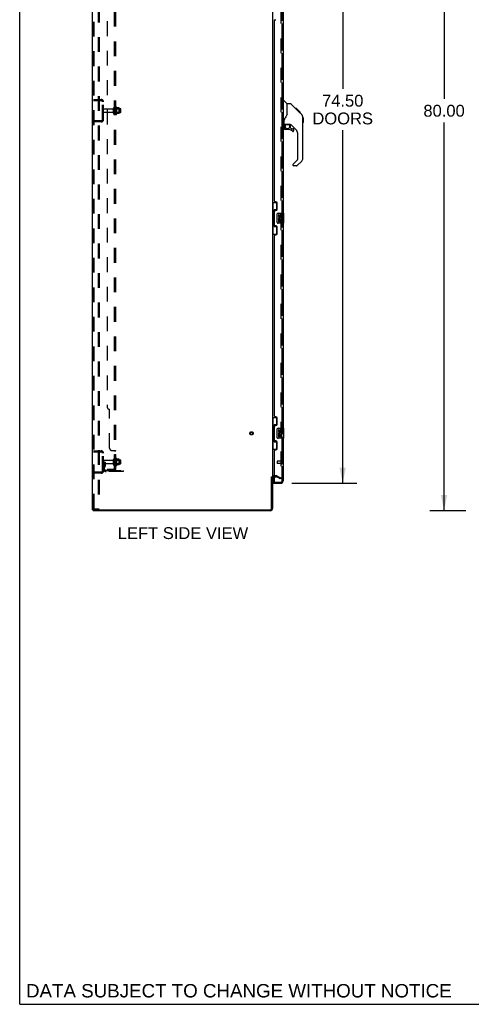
# Model space of a CAD drawing. Header units: inches. Extents: x 0 to 268, y 0 to 174.
# Tile 1 of 85: x 0 to 45, y 0 to 98. Entities that reach past the tile are written whole.
import ezdxf

# ---------------------------------------------------------------- set-up
doc = ezdxf.new("R2010")
doc.units = ezdxf.units.IN
doc.header["$LTSCALE"] = 14.749625
doc.header["$MEASUREMENT"] = 0
doc.linetypes.add('HIDDEN', pattern=[0.2, 0.1, -0.1])
doc.layers.get('0').update_dxf_attribs({"linetype": 'CONTINUOUS'})
for name, color, linetype in [('DEFAULT_2', 8, 'HIDDEN'), ('DIMENSIONS', 7, 'CONTINUOUS'), ('LEFTHAND_DOOR_ASSEMBLY', 7, 'CONTINUOUS'), ('RIGHTHAND_DOOR_ASSEMBLY', 7, 'CONTINUOUS'), ('SUBPANEL', 7, 'CONTINUOUS')]:
    doc.layers.add(name, color=color, linetype=linetype)
doc.styles.get("Standard").update_dxf_attribs({"font": 'arial.ttf'})
doc.dimstyles.new('DIMSTYLE_1', dxfattribs={"dimtxt": 1.183125, "dimasz": 1.5775, "dimexe": 0.09, "dimexo": 0.07, "dimgap": 0.0375, "dimtad": 0, "dimtih": 1, "dimtoh": 1, "dimzin": 4, "dimdsep": 46, "dimtxsty": 'Standard', "dimblk": '_FILLED', "dimblk1": '_FILLED', "dimblk2": '_FILLED', "dimcen": 0.09, "dimadec": 3, "dimazin": 1, "dimtfac": 1, "dimtdec": 3, "dimtofl": 0, "dimtmove": 0, "dimatfit": 3, "dimldrblk": '_FILLED', "dimfxl": 0, "dimtolj": 1, "dimtzin": 4, "dimarcsym": 0})

# ---------------------------------------------------------------- blocks, each defined once
blk = doc.blocks.new('_FILLED')
at = {"color": 0, "linetype": 'ByBlock'}
blk.add_solid([(0, 0), (-1, 0.2), (-1, -0.2)], dxfattribs=at)
blk = doc.blocks.new('*D7')
at = {"layer": 'DIMENSIONS', "color": 2, "linetype": 'Continuous'}
for p, q in [((27.196, 126.587), (33.714, 126.587)), ((32.294, 126.587), (32.294, 91.524)), ((32.294, 52.087), (32.294, 87.383)), ((27.196, 52.087), (33.714, 52.087))]:
    blk.add_line(p, q, dxfattribs=at)
at = {"layer": 'DIMENSIONS', "color": 2, "linetype": 'Continuous', "xscale": 1.5775, "yscale": 1.5775, "zscale": 1.5775}
for p, rotation in [((32.294, 126.587), 90), ((32.294, 52.087), 270)]:
    blk.add_blockref('_FILLED', p, dxfattribs=dict(at, rotation=rotation))
at = {"layer": 'DIMENSIONS', "color": 2, "linetype": 'Continuous', "insert": (32.294, 90.932), "char_height": 1.1831, "width": 6.05197, "attachment_point": 2, "line_spacing_factor": 0.9}
blk.add_mtext('74.50\\PDOORS', dxfattribs=at)
blk = doc.blocks.new('*D15')
at = {"layer": 'DIMENSIONS', "color": 2, "linetype": 'Continuous'}
for p, q in [((44.615, 129.337), (41.008, 129.337)), ((42.428, 129.337), (42.428, 90.52)), ((42.428, 49.337), (42.428, 88.154)), ((44.615, 49.337), (41.008, 49.337))]:
    blk.add_line(p, q, dxfattribs=at)
at = {"layer": 'DIMENSIONS', "color": 2, "linetype": 'Continuous', "xscale": 1.5775, "yscale": 1.5775, "zscale": 1.5775}
for p, rotation in [((42.428, 129.337), 90), ((42.428, 49.337), 270)]:
    blk.add_blockref('_FILLED', p, dxfattribs=dict(at, rotation=rotation))
at = {"layer": 'DIMENSIONS', "color": 2, "linetype": 'Continuous', "insert": (42.428, 89.928), "char_height": 1.1831, "width": 4.13434, "attachment_point": 2, "line_spacing_factor": 0.9}
blk.add_mtext('80.00', dxfattribs=at)

msp = doc.modelspace()

# ---------------------------------------------------------------- linework, layer by layer
at = {"color": 7, "linetype": 'Continuous'}
for p, q in [((0, 0), (0, 173.525)), ((25.177, 52.733), (25.281, 52.733)), ((7.333, 49.441), (7.333, 49.337)), ((7.337, 49.441), (7.371, 49.441)), ((0, 0), (268.175, 0))]:
    msp.add_line(p, q, dxfattribs=at)
at = {"color": 3, "linetype": 'Continuous'}
for p, q in [((7.281, 49.441), (7.281, 129.233)), ((25.281, 125.889), (25.281, 52.785)), ((25.177, 49.583), (25.177, 52.744)), ((25.281, 52.733), (25.281, 49.583)), ((25.485, 52.733), (25.423, 52.733)), ((7.281, 49.441), (7.337, 49.441)), ((25.034, 49.337), (7.333, 49.337)), ((7.371, 49.441), (25.034, 49.441))]:
    msp.add_line(p, q, dxfattribs=at)
for centre, radius, start, end in [((25.423, 52.59), 0.142, 90, 180), ((25.034, 49.583), 0.246, 270, 360), ((25.034, 49.583), 0.142, 270, 360)]:
    msp.add_arc(centre, radius, start, end, dxfattribs=at)
at = {"layer": 'DEFAULT_2', "color": 8, "linetype": 'HIDDEN'}
for p, q in [((7.385, 49.554), (7.385, 129.119)), ((7.458, 49.554), (7.458, 129.119)), ((7.856, 129.149), (7.856, 49.524)), ((7.96, 129.149), (7.96, 49.524)), ((26.093, 126.071), (26.093, 52.602)), ((7.385, 90.462), (8.138, 90.462)), ((7.385, 90.358), (8.138, 90.358)), ((8.057, 90.462), (8.057, 90.358)), ((8.281, 88.458), (8.281, 90.215)), ((8.385, 88.458), (8.385, 90.215)), ((9.375, 89.079), (9.375, 89.594)), ((9.485, 89.079), (9.485, 89.594)), ((9.61, 89.671), (9.61, 89.003)), ((9.68, 89.692), (9.68, 88.981)), ((9.935, 89.614), (9.707, 89.614)), ((9.946, 89.592), (9.946, 89.081)), ((9.312, 89.502), (8.415, 89.502)), ((9.312, 89.172), (8.415, 89.172)), ((10.08, 89.524), (9.485, 89.524)), ((10.08, 89.149), (9.485, 89.149)), ((9.63, 89.52), (9.61, 89.54)), ((9.63, 89.153), (9.61, 89.133)), ((9.63, 89.52), (9.63, 89.153)), ((9.63, 89.52), (9.926, 89.52)), ((9.63, 89.153), (9.926, 89.153)), ((9.935, 89.059), (9.707, 89.059)), ((9.926, 89.52), (9.946, 89.54)), ((9.926, 89.52), (9.926, 89.153)), ((9.926, 89.153), (9.946, 89.133)), ((10.11, 89.179), (10.11, 89.494)), ((8.138, 88.316), (7.385, 88.316)), ((8.138, 88.212), (7.385, 88.212)), ((8.057, 88.316), (8.057, 88.212)), ((7.385, 55.337), (8.138, 55.337)), ((7.385, 55.233), (8.138, 55.233)), ((8.057, 55.337), (8.057, 55.233)), ((8.281, 53.333), (8.281, 55.09)), ((8.385, 53.333), (8.385, 55.09)), ((8.489, 54.212), (8.385, 54.212)), ((9.312, 54.377), (8.415, 54.377)), ((8.475, 53.871), (8.475, 54.212)), ((8.489, 54.212), (8.579, 54.212)), ((8.489, 53.51), (8.489, 54.212)), ((8.579, 53.871), (8.579, 54.212)), ((9.375, 53.954), (9.375, 54.469)), ((9.485, 53.954), (9.485, 54.469)), ((10.08, 54.399), (9.485, 54.399)), ((9.61, 54.546), (9.61, 53.878)), ((9.63, 54.395), (9.61, 54.415)), ((9.63, 54.395), (9.926, 54.395)), ((9.63, 54.395), (9.63, 54.028)), ((9.68, 54.567), (9.68, 53.856)), ((9.935, 54.489), (9.707, 54.489)), ((9.926, 54.395), (9.946, 54.415)), ((9.926, 54.395), (9.926, 54.028)), ((9.946, 54.467), (9.946, 53.956)), ((10.11, 54.054), (10.11, 54.369)), ((8.138, 53.191), (7.385, 53.191)), ((8.057, 53.191), (8.057, 53.087)), ((9.312, 54.047), (8.415, 54.047)), ((8.473, 53.865), (8.424, 53.797)), ((8.475, 54.037), (8.579, 54.037)), ((8.557, 53.805), (8.508, 53.737)), ((8.631, 53.368), (10.385, 53.368)), ((10.385, 53.264), (8.631, 53.264)), ((10.08, 54.024), (9.485, 54.024)), ((9.63, 54.028), (9.61, 54.008)), ((9.63, 54.028), (9.926, 54.028)), ((9.935, 53.934), (9.707, 53.934)), ((9.882, 53.264), (9.882, 53.368)), ((9.926, 54.028), (9.946, 54.008)), ((10.138, 53.264), (10.138, 53.368)), ((10.385, 53.264), (10.385, 53.368)), ((8.138, 53.087), (7.385, 53.087)), ((25.685, 52.837), (25.423, 52.837)), ((25.485, 52.733), (25.685, 52.733)), ((26.041, 52.532), (25.701, 52.728)), ((25.753, 52.818), (26.093, 52.622)), ((26.093, 52.622), (26.041, 52.532)), ((7.479, 49.524), (7.406, 49.524)), ((7.479, 49.524), (7.96, 49.524))]:
    msp.add_line(p, q, dxfattribs=at)
for points in [[(26.068, 52.584), (26.07, 52.583), (26.072, 52.583)], [(26.076, 52.582), (26.076, 52.582), (26.074, 52.582), (26.072, 52.583)], [(26.093, 52.602), (26.093, 52.6), (26.093, 52.598), (26.092, 52.596), (26.091, 52.593), (26.09, 52.591), (26.089, 52.59), (26.088, 52.588), (26.087, 52.586), (26.085, 52.585), (26.083, 52.584), (26.081, 52.583), (26.079, 52.583), (26.078, 52.582), (26.076, 52.582)], [(7.385, 49.554), (7.385, 49.546), (7.387, 49.539), (7.391, 49.533), (7.395, 49.528), (7.4, 49.525), (7.406, 49.524)], [(7.458, 49.554), (7.459, 49.546), (7.461, 49.539), (7.464, 49.533), (7.469, 49.528), (7.474, 49.525), (7.479, 49.524)]]:
    msp.add_lwpolyline(points, dxfattribs=at)
for radius in [0.164, 0.124]:
    msp.add_circle((23.177, 57.087), radius, dxfattribs=at)
for centre, radius, start, end in [((8.138, 90.215), 0.246, 0, 90), ((8.138, 90.215), 0.142, 0, 90), ((9.43, 89.594), 0.055, 360, 180), ((9.648, 89.671), 0.0384, 34.44966, 180), ((9.079, 89.337), 0.698, 23.96793, 30.66313), ((9.726, 89.624), 0.01, 203.96793, 270), ((9.935, 89.604), 0.01, 5.19383, 90), ((9.804, 89.592), 0.141, 0, 5.20805), ((8.415, 89.472), 0.03, 90, 180), ((8.415, 89.202), 0.03, 180, 270), ((9.312, 89.564), 0.0625, 270, 360), ((9.312, 89.109), 0.0625, 0, 90), ((9.43, 89.079), 0.055, 180, 0), ((9.648, 89.003), 0.0384, 180, 325.55034), ((9.079, 89.337), 0.698, 329.33687, 336.03207), ((9.726, 89.049), 0.01, 90, 156.03207), ((9.935, 89.069), 0.01, 270, 354.80617), ((9.804, 89.081), 0.141, 354.79195, 360), ((10.08, 89.494), 0.03, 359.99999, 90), ((10.08, 89.179), 0.03, 270, 0.00001), ((8.138, 88.458), 0.246, 270, 360), ((8.138, 88.458), 0.142, 270, 360), ((8.138, 55.09), 0.246, 0, 90), ((8.138, 55.09), 0.142, 0, 90), ((8.415, 54.347), 0.03, 90, 180), ((9.312, 54.439), 0.0625, 270, 360), ((9.43, 54.469), 0.055, 360, 180), ((9.648, 54.546), 0.0384, 34.44966, 180), ((9.079, 54.212), 0.698, 23.96793, 30.66313), ((9.726, 54.499), 0.01, 203.96793, 270), ((9.935, 54.479), 0.01, 5.19383, 90), ((9.804, 54.467), 0.141, 0, 5.20805), ((10.08, 54.369), 0.03, 359.99999, 90), ((8.138, 53.333), 0.246, 270, 360), ((8.138, 53.333), 0.142, 270, 360), ((8.415, 54.077), 0.03, 180, 270), ((8.593, 53.676), 0.208, 144.24611, 180), ((8.631, 53.51), 0.246, 180, 270), ((8.465, 53.871), 0.01, 324.24611, 360), ((8.593, 53.676), 0.104, 144.24611, 180), ((8.631, 53.51), 0.142, 180, 270), ((8.465, 53.871), 0.114, 324.24611, 360), ((9.312, 53.984), 0.0625, 0, 90), ((9.43, 53.954), 0.055, 180, 0), ((9.648, 53.878), 0.0384, 180, 325.55034), ((9.079, 54.212), 0.698, 329.33687, 336.03207), ((9.726, 53.924), 0.01, 90, 156.03207), ((9.935, 53.944), 0.01, 270, 354.80617), ((9.804, 53.956), 0.141, 354.79195, 360), ((10.08, 54.054), 0.03, 270, 0.00001), ((25.423, 52.59), 0.246, 90, 180), ((25.685, 52.7), 0.137, 60, 90), ((25.685, 52.7), 0.033, 60, 90)]:
    msp.add_arc(centre, radius, start, end, dxfattribs=at)
at = {"layer": 'LEFTHAND_DOOR_ASSEMBLY', "color": 8, "linetype": 'HIDDEN'}
for p, q in [((26.235, 52.333), (26.235, 126.34)), ((25.735, 54.305), (25.735, 54.077)), ((26.192, 54.315), (25.745, 54.315)), ((26.192, 54.333), (26.192, 54.049)), ((26.192, 54.067), (25.745, 54.067)), ((25.505, 52.191), (26.092, 52.191))]:
    msp.add_line(p, q, dxfattribs=at)
at = {"layer": 'LEFTHAND_DOOR_ASSEMBLY', "color": 3, "linetype": 'Continuous'}
for p, q in [((26.339, 99.587), (26.339, 79.087)), ((25.545, 98.439), (25.605, 98.439)), ((25.485, 80.294), (25.485, 98.379)), ((25.605, 80.234), (25.545, 80.234)), ((25.735, 79.484), (25.735, 80.104)), ((25.485, 77.879), (25.485, 79.294)), ((25.545, 79.354), (25.605, 79.354)), ((25.605, 77.819), (25.545, 77.819)), ((26.339, 78.087), (26.339, 57.587)), ((25.485, 58.794), (25.485, 76.879)), ((25.545, 76.939), (25.605, 76.939)), ((25.735, 77.069), (25.735, 77.689)), ((25.605, 58.734), (25.545, 58.734)), ((25.735, 57.984), (25.735, 58.604)), ((25.485, 56.379), (25.485, 57.794)), ((25.545, 57.854), (25.605, 57.854)), ((25.605, 56.319), (25.545, 56.319)), ((25.735, 55.569), (25.735, 56.189)), ((26.339, 56.587), (26.339, 52.333)), ((25.485, 52.211), (25.485, 55.379)), ((25.545, 55.439), (25.605, 55.439)), ((25.36, 52.087), (26.092, 52.087))]:
    msp.add_line(p, q, dxfattribs=at)
at = {"layer": 'LEFTHAND_DOOR_ASSEMBLY', "color": 7, "linetype": 'Continuous'}
for p, q in [((26.339, 90.341), (26.401, 90.341)), ((26.727, 90.031), (26.429, 90.329)), ((27.093, 90.026), (26.732, 90.026)), ((26.732, 88.921), (26.732, 90.026)), ((27.914, 89.238), (27.149, 90.003)), ((26.732, 88.984), (26.711, 88.926)), ((27.67, 89.548), (27.604, 89.548)), ((27.678, 89.541), (27.611, 89.541)), ((27.687, 89.531), (27.621, 89.531)), ((27.694, 89.524), (27.627, 89.524)), ((27.702, 89.516), (27.635, 89.516)), ((27.722, 89.497), (27.655, 89.497)), ((27.67, 89.548), (27.997, 89.221)), ((27.744, 89.474), (27.677, 89.474)), ((27.768, 89.451), (27.701, 89.451)), ((27.791, 89.427), (27.724, 89.427)), ((27.815, 89.403), (27.748, 89.403)), ((27.839, 89.38), (27.772, 89.38)), ((27.831, 89.321), (27.788, 89.364)), ((27.861, 89.358), (27.794, 89.358)), ((27.881, 89.337), (27.814, 89.337)), ((27.898, 89.32), (27.832, 89.32)), ((27.911, 89.307), (27.845, 89.307)), ((27.916, 89.303), (27.849, 89.303)), ((27.918, 89.301), (27.851, 89.301)), ((27.918, 89.3), (27.851, 89.3)), ((27.919, 89.3), (27.852, 89.3)), ((27.921, 89.297), (27.854, 89.297)), ((27.926, 89.293), (27.859, 89.293)), ((27.932, 89.287), (27.865, 89.287)), ((27.945, 89.273), (27.878, 89.273)), ((27.914, 89.237), (27.887, 89.264)), ((27.96, 89.258), (27.894, 89.258)), ((27.968, 89.25), (27.901, 89.25)), ((27.975, 89.244), (27.908, 89.244)), ((27.914, 89.237), (28.192, 88.959)), ((27.987, 89.232), (27.92, 89.232)), ((27.992, 89.226), (27.925, 89.226)), ((27.996, 89.223), (27.929, 89.223)), ((27.997, 89.222), (27.93, 89.222)), ((27.997, 89.221), (27.93, 89.221)), ((27.998, 89.221), (27.931, 89.221)), ((28.086, 89.132), (27.998, 89.221)), ((28.015, 89.137), (28.082, 89.137)), ((28.083, 89.135), (28.017, 89.135)), ((28.086, 89.132), (28.019, 89.132)), ((28.307, 88.681), (28.306, 88.712)), ((28.307, 84.578), (28.307, 88.681)), ((28.327, 88.63), (28.307, 88.65)), ((28.327, 88.63), (28.327, 88.154)), ((26.417, 87.959), (26.339, 87.959)), ((26.457, 87.998), (26.457, 88.405)), ((26.457, 87.781), (26.457, 87.543)), ((26.476, 88), (26.772, 88)), ((26.514, 87.92), (26.594, 88)), ((26.52, 87.914), (26.517, 87.918)), ((26.524, 87.911), (26.52, 87.914)), ((26.529, 87.906), (26.524, 87.911)), ((27.044, 87.959), (26.957, 87.959)), ((27.087, 87.627), (27.087, 87.954)), ((27.09, 87.619), (27.162, 87.547)), ((27.622, 87.462), (27.121, 87.964)), ((28.327, 88.154), (28.307, 88.134)), ((26.772, 87.465), (26.535, 87.465)), ((27.17, 87.543), (27.323, 87.543)), ((27.402, 87.345), (27.402, 87.465)), ((27.795, 84.493), (27.795, 87.045)), ((27.323, 83.968), (27.323, 83.904)), ((27.337, 84.002), (27.772, 84.437)), ((27.684, 83.825), (27.402, 83.825)), ((28.192, 84.3), (27.74, 83.848)), ((25.281, 80.162), (25.721, 80.162)), ((25.32, 80.162), (25.32, 79.137)), ((25.685, 80.162), (25.685, 79.382)), ((25.298, 79.137), (25.421, 79.137)), ((25.298, 79.137), (25.298, 78.037)), ((25.421, 79.167), (25.421, 79.187)), ((25.421, 78.037), (25.421, 79.137)), ((25.685, 79.427), (25.458, 79.427)), ((25.458, 79.427), (25.458, 77.747)), ((25.744, 78.187), (25.744, 78.987)), ((25.844, 79.087), (26.384, 79.087)), ((25.944, 78.932), (25.881, 78.932)), ((25.881, 78.932), (25.881, 78.796)), ((25.944, 78.796), (25.944, 78.932)), ((26.009, 78.859), (26.009, 78.79)), ((26.07, 78.796), (26.07, 78.838)), ((26.133, 78.838), (26.133, 78.702)), ((26.196, 78.702), (26.196, 78.838)), ((26.399, 78.102), (26.399, 79.072)), ((25.298, 78.037), (25.421, 78.037)), ((25.32, 78.037), (25.32, 77.012)), ((25.421, 77.986), (25.421, 78.006)), ((25.685, 77.792), (25.685, 77.012)), ((26.384, 78.087), (25.844, 78.087)), ((25.899, 78.471), (25.881, 78.471)), ((25.881, 78.471), (25.881, 78.241)), ((25.881, 78.241), (25.944, 78.241)), ((25.934, 78.471), (25.961, 78.49)), ((25.934, 78.471), (26.196, 78.471)), ((25.944, 78.408), (26.009, 78.408)), ((25.944, 78.241), (25.944, 78.408)), ((26.009, 78.408), (26.009, 78.272)), ((26.009, 78.272), (26.07, 78.272)), ((26.07, 78.408), (26.133, 78.408)), ((26.07, 78.272), (26.07, 78.408)), ((26.125, 78.507), (26.183, 78.482)), ((26.133, 78.702), (26.196, 78.702)), ((26.133, 78.408), (26.133, 78.241)), ((26.133, 78.241), (26.196, 78.241)), ((26.196, 78.241), (26.196, 78.471)), ((25.281, 77.012), (25.721, 77.012)), ((25.458, 77.747), (25.685, 77.747)), ((25.281, 58.662), (25.721, 58.662)), ((25.32, 58.662), (25.32, 57.637)), ((25.685, 58.662), (25.685, 57.882)), ((25.298, 57.637), (25.421, 57.637)), ((25.298, 57.637), (25.298, 56.537)), ((25.421, 57.667), (25.421, 57.687)), ((25.421, 56.537), (25.421, 57.637)), ((25.685, 57.927), (25.458, 57.927)), ((25.458, 57.927), (25.458, 56.247)), ((25.744, 56.687), (25.744, 57.487)), ((25.844, 57.587), (26.384, 57.587)), ((25.944, 57.432), (25.881, 57.432)), ((25.881, 57.432), (25.881, 57.296)), ((25.944, 57.296), (25.944, 57.432)), ((26.009, 57.359), (26.009, 57.29)), ((26.07, 57.296), (26.07, 57.338)), ((26.133, 57.338), (26.133, 57.202)), ((26.133, 57.202), (26.196, 57.202)), ((26.196, 57.202), (26.196, 57.338)), ((26.399, 56.602), (26.399, 57.572)), ((25.298, 56.537), (25.421, 56.537)), ((25.32, 56.537), (25.32, 55.512)), ((25.421, 56.486), (25.421, 56.506)), ((25.458, 56.247), (25.685, 56.247)), ((25.685, 56.292), (25.685, 55.512)), ((26.384, 56.587), (25.844, 56.587)), ((25.899, 56.971), (25.881, 56.971)), ((25.881, 56.971), (25.881, 56.741)), ((25.881, 56.741), (25.944, 56.741)), ((25.934, 56.971), (25.961, 56.99)), ((25.934, 56.971), (26.196, 56.971)), ((25.944, 56.908), (26.009, 56.908)), ((25.944, 56.741), (25.944, 56.908)), ((26.009, 56.908), (26.009, 56.772)), ((26.009, 56.772), (26.07, 56.772)), ((26.07, 56.908), (26.133, 56.908)), ((26.07, 56.772), (26.07, 56.908)), ((26.125, 57.007), (26.183, 56.982)), ((26.133, 56.908), (26.133, 56.741)), ((26.133, 56.741), (26.196, 56.741)), ((26.196, 56.741), (26.196, 56.971)), ((25.281, 55.512), (25.721, 55.512)), ((25.36, 52.718), (25.36, 52.211)), ((25.36, 52.191), (25.505, 52.191)), ((25.36, 52.191), (25.36, 52.087))]:
    msp.add_line(p, q, dxfattribs=at)
for points in [[(27.149, 90.003), (27.141, 90.009), (27.133, 90.015), (27.124, 90.02), (27.114, 90.023), (27.104, 90.025), (27.093, 90.026)], [(26.711, 88.926), (26.681, 88.857), (26.645, 88.787), (26.602, 88.715), (26.555, 88.641), (26.51, 88.576)], [(27.887, 89.264), (27.874, 89.277), (27.831, 89.321)], [(28.307, 88.681), (28.306, 88.711), (28.301, 88.752), (28.291, 88.793), (28.277, 88.832), (28.259, 88.869), (28.238, 88.904), (28.213, 88.937), (28.192, 88.959)], [(26.51, 88.576), (26.499, 88.559), (26.484, 88.53), (26.471, 88.498), (26.463, 88.464), (26.458, 88.429), (26.457, 88.405)], [(26.529, 87.906), (26.519, 87.896), (26.511, 87.885), (26.503, 87.874), (26.496, 87.862), (26.49, 87.849), (26.485, 87.836), (26.482, 87.822), (26.479, 87.809), (26.477, 87.795), (26.477, 87.781)], [(26.517, 87.918), (26.516, 87.919), (26.515, 87.92), (26.515, 87.92), (26.514, 87.92)], [(26.772, 88), (26.779, 88), (26.799, 87.999), (26.819, 87.996), (26.84, 87.993), (26.859, 87.988), (26.877, 87.983), (26.893, 87.978), (26.907, 87.973), (26.919, 87.968), (26.93, 87.964), (26.939, 87.962), (26.947, 87.96), (26.955, 87.959), (26.956, 87.959)], [(25.458, 79.403), (25.458, 79.4), (25.458, 79.396), (25.459, 79.392), (25.46, 79.388), (25.462, 79.383), (25.464, 79.378), (25.467, 79.372), (25.47, 79.366), (25.473, 79.36), (25.477, 79.353), (25.481, 79.345), (25.486, 79.338), (25.491, 79.329), (25.494, 79.326)], [(25.744, 78.987), (25.744, 78.993), (25.744, 78.999), (25.745, 79.005), (25.747, 79.011), (25.748, 79.017), (25.75, 79.023)], [(25.494, 77.848), (25.491, 77.844), (25.486, 77.836), (25.481, 77.828), (25.477, 77.82), (25.473, 77.814), (25.47, 77.807), (25.467, 77.801), (25.464, 77.796), (25.462, 77.791), (25.46, 77.786), (25.459, 77.781), (25.458, 77.777), (25.458, 77.774), (25.458, 77.77)], [(25.75, 78.15), (25.748, 78.156), (25.747, 78.162), (25.745, 78.168), (25.744, 78.174), (25.744, 78.18), (25.744, 78.187)], [(25.458, 57.903), (25.458, 57.9), (25.458, 57.896), (25.459, 57.892), (25.46, 57.888), (25.462, 57.883), (25.464, 57.878), (25.467, 57.872), (25.47, 57.866), (25.473, 57.86), (25.477, 57.853), (25.481, 57.845), (25.486, 57.838), (25.491, 57.829), (25.494, 57.826)], [(25.744, 57.487), (25.744, 57.493), (25.744, 57.499), (25.745, 57.505), (25.747, 57.511), (25.748, 57.517), (25.75, 57.523)], [(25.494, 56.348), (25.491, 56.344), (25.486, 56.336), (25.481, 56.328), (25.477, 56.32), (25.473, 56.314), (25.47, 56.307), (25.467, 56.301), (25.464, 56.296), (25.462, 56.291), (25.46, 56.286), (25.459, 56.281), (25.458, 56.277), (25.458, 56.274), (25.458, 56.27)], [(25.75, 56.65), (25.748, 56.656), (25.747, 56.662), (25.745, 56.668), (25.744, 56.674), (25.744, 56.68), (25.744, 56.687)]]:
    msp.add_lwpolyline(points, dxfattribs=at)
msp.add_circle((26.772, 87.76), 0.217, dxfattribs=at)
at = {"layer": 'LEFTHAND_DOOR_ASSEMBLY', "color": 3, "linetype": 'Continuous'}
for centre, radius, start, end in [((25.545, 98.379), 0.06, 90, 180), ((25.545, 80.294), 0.06, 180, 270), ((25.605, 80.104), 0.13, 0, 90), ((25.545, 79.294), 0.06, 90, 180), ((25.605, 79.484), 0.13, 270, 360), ((25.545, 77.879), 0.06, 180, 270), ((25.605, 77.689), 0.13, 0, 90), ((25.545, 76.879), 0.06, 90, 180), ((25.605, 77.069), 0.13, 270, 360), ((25.545, 58.794), 0.06, 180, 270), ((25.605, 58.604), 0.13, 0, 90), ((25.545, 57.794), 0.06, 90, 180), ((25.605, 57.984), 0.13, 270, 360), ((25.545, 56.379), 0.06, 180, 270), ((25.605, 56.189), 0.13, 0, 90), ((25.545, 55.379), 0.06, 90, 180), ((25.605, 55.569), 0.13, 270, 360), ((25.505, 52.211), 0.02, 180, 270), ((26.092, 52.333), 0.246, 270, 360)]:
    msp.add_arc(centre, radius, start, end, dxfattribs=at)
at = {"layer": 'LEFTHAND_DOOR_ASSEMBLY', "color": 7, "linetype": 'Continuous'}
for centre, radius, start, end in [((26.401, 90.301), 0.0394, 45, 90), ((26.713, 90.017), 0.0197, 0, 45), ((27.874, 88.665), 0.433, 42.23856, 42.72732), ((26.417, 87.998), 0.0394, 270, 360), ((26.476, 88.02), 0.0197, 180, 270), ((26.654, 87.781), 0.197, 135, 180), ((27.044, 87.762), 0.197, 45, 90), ((27.098, 87.627), 0.0118, 180, 225), ((26.535, 87.543), 0.0787, 180, 270), ((26.772, 86.677), 0.787, 50.4788, 90), ((27.17, 87.555), 0.0118, 225, 270), ((27.323, 87.345), 0.0787, 230.4788, 360), ((27.323, 87.465), 0.0787, 0, 90), ((27.205, 87.045), 0.591, 0, 45), ((27.37, 83.968), 0.0472, 135, 180), ((27.402, 83.904), 0.0787, 180, 270), ((27.684, 83.904), 0.0787, 270, 315), ((27.717, 84.493), 0.0787, 315, 360), ((27.913, 84.578), 0.394, 315, 360), ((25.844, 78.987), 0.1, 90, 158.79459), ((25.976, 78.796), 0.0943, 180, 360), ((25.976, 78.796), 0.0314, 180, 261.22946), ((25.975, 78.801), 0.0362, 263.42855, 341.76278), ((26.101, 78.838), 0.0943, 68.69989, 167.43379), ((26.101, 78.838), 0.0314, 0, 180.04847), ((26.101, 78.838), 0.0943, 0, 68.67039), ((26.384, 79.072), 0.015, 0, 90), ((25.844, 78.187), 0.1, 201.20502, 270), ((26.035, 78.544), 0.154, 161.41988, 206.19629), ((26.038, 78.545), 0.157, 336.59665, 161.87913), ((26.038, 78.545), 0.157, 205.73705, 207.8532), ((26.038, 78.545), 0.0943, 336.59665, 215.11217), ((26.384, 78.102), 0.015, 270, 360), ((25.844, 57.487), 0.1, 90, 158.79459), ((25.976, 57.296), 0.0943, 180, 360), ((26.038, 57.045), 0.157, 336.59665, 161.87913), ((25.976, 57.296), 0.0314, 180, 261.22946), ((26.038, 57.045), 0.0943, 336.59665, 215.11217), ((25.975, 57.301), 0.0362, 263.42855, 341.76278), ((26.101, 57.338), 0.0943, 68.69989, 167.43379), ((26.101, 57.338), 0.0314, 0, 180.04847), ((26.101, 57.338), 0.0943, 0, 68.67039), ((26.384, 57.572), 0.015, 0, 90), ((25.844, 56.687), 0.1, 201.20502, 270), ((26.035, 57.044), 0.154, 161.41988, 206.19629), ((26.038, 57.045), 0.157, 205.73705, 207.8532), ((26.384, 56.602), 0.015, 270, 360), ((25.38, 52.211), 0.02, 180, 270), ((26.175, 52.477), 0.26, 267.41339, 270)]:
    msp.add_arc(centre, radius, start, end, dxfattribs=at)
at = {"layer": 'LEFTHAND_DOOR_ASSEMBLY', "color": 8, "linetype": 'HIDDEN'}
for centre, radius, start, end in [((25.745, 54.305), 0.01, 90, 180), ((26.213, 54.333), 0.0215, 0, 180), ((25.745, 54.077), 0.01, 180, 270), ((26.213, 54.049), 0.0215, 180, 360), ((26.092, 52.333), 0.142, 270, 360)]:
    msp.add_arc(centre, radius, start, end, dxfattribs=at)
at = {"layer": 'LEFTHAND_DOOR_ASSEMBLY', "color": 7, "linetype": 'Continuous'}
for centre, start_param, end_param in [((25.525, 79.177), 0.699287, 1.51401), ((25.525, 79.177), -4.655602, -3.84088), ((25.525, 77.996), 0.699287, 1.51401), ((25.525, 77.996), -4.655602, -3.84088), ((25.525, 57.677), 0.699287, 1.51401), ((25.525, 57.677), -4.655602, -3.84088), ((25.525, 56.496), 0.699287, 1.51401), ((25.525, 56.496), -4.655602, -3.84088)]:
    msp.add_ellipse(centre, major_axis=(0, 0.18), ratio=0.579493, start_param=start_param, end_param=end_param, dxfattribs=at)
at = {"layer": 'RIGHTHAND_DOOR_ASSEMBLY', "color": 8, "linetype": 'HIDDEN'}
for p, q in [((26.235, 126.34), (26.235, 52.333)), ((25.38, 52.191), (26.092, 52.191))]:
    msp.add_line(p, q, dxfattribs=at)
msp.add_arc((26.092, 52.333), 0.142, 270, 360, dxfattribs=at)
at = {"layer": 'SUBPANEL', "color": 8, "linetype": 'HIDDEN'}
for p, q in [((9.485, 53.493), (9.485, 125.18)), ((9.61, 53.493), (9.61, 125.18)), ((8.735, 118.93), (8.735, 59.743)), ((9.485, 89.587), (9.61, 89.587)), ((9.485, 89.087), (9.61, 89.087)), ((8.985, 55.618), (8.985, 59.493)), ((9.235, 55.368), (9.556, 55.368)), ((9.479, 55.342), (9.48, 55.341)), ((9.482, 55.339), (9.483, 55.337)), ((9.485, 55.333), (9.61, 55.333)), ((9.485, 54.971), (9.61, 54.971)), ((9.485, 54.69), (9.61, 54.69)), ((9.485, 54.462), (9.61, 54.462)), ((8.735, 53.493), (9.373, 53.493)), ((8.735, 53.493), (8.735, 53.368)), ((9.373, 53.368), (8.735, 53.368)), ((8.985, 53.493), (8.985, 53.368)), ((9.556, 53.454), (9.459, 53.534)), ((9.484, 53.513), (9.485, 53.513)), ((9.485, 53.962), (9.61, 53.962)), ((9.485, 53.493), (9.61, 53.493))]:
    msp.add_line(p, q, dxfattribs=at)
for points in [[(9.459, 55.368), (9.459, 55.366), (9.459, 55.364), (9.459, 55.362), (9.459, 55.361), (9.46, 55.359), (9.461, 55.357), (9.462, 55.355), (9.463, 55.354), (9.465, 55.352), (9.466, 55.351), (9.468, 55.349), (9.47, 55.348), (9.475, 55.345)], [(9.459, 55.368), (9.459, 55.366), (9.459, 55.364), (9.459, 55.362), (9.459, 55.361), (9.46, 55.359)], [(9.461, 55.357), (9.462, 55.355), (9.463, 55.354)], [(9.465, 55.352), (9.466, 55.351), (9.468, 55.349)], [(9.475, 55.345), (9.477, 55.344), (9.479, 55.342), (9.48, 55.341), (9.482, 55.339), (9.483, 55.337), (9.484, 55.336), (9.484, 55.334), (9.485, 55.333)], [(9.484, 55.336), (9.484, 55.334), (9.485, 55.333)], [(9.556, 55.368), (9.558, 55.366), (9.561, 55.364), (9.564, 55.363), (9.567, 55.361), (9.571, 55.359), (9.575, 55.357), (9.583, 55.354)], [(9.558, 55.366), (9.561, 55.364), (9.564, 55.363)], [(9.583, 55.354), (9.587, 55.353), (9.59, 55.351)], [(9.59, 55.351), (9.594, 55.349), (9.597, 55.348), (9.6, 55.346), (9.603, 55.344), (9.605, 55.342), (9.607, 55.34), (9.608, 55.338), (9.609, 55.336), (9.609, 55.334), (9.61, 55.333)], [(9.597, 55.348), (9.6, 55.346), (9.603, 55.344)], [(9.608, 55.338), (9.609, 55.336), (9.609, 55.334), (9.61, 55.333)], [(9.459, 53.534), (9.459, 53.533), (9.459, 53.532), (9.459, 53.531), (9.459, 53.53), (9.46, 53.529), (9.461, 53.528), (9.462, 53.526), (9.463, 53.524), (9.465, 53.522), (9.466, 53.521), (9.47, 53.516)], [(9.47, 53.516), (9.472, 53.514), (9.475, 53.512), (9.477, 53.509), (9.479, 53.507), (9.48, 53.504), (9.482, 53.502), (9.483, 53.499), (9.484, 53.497), (9.484, 53.495), (9.485, 53.493)], [(9.544, 53.493), (9.544, 53.493), (9.544, 53.493), (9.544, 53.493), (9.544, 53.493), (9.543, 53.493), (9.543, 53.493), (9.542, 53.493), (9.542, 53.493), (9.541, 53.493), (9.54, 53.493), (9.54, 53.493), (9.539, 53.494), (9.538, 53.494), (9.537, 53.494), (9.537, 53.494), (9.536, 53.494), (9.535, 53.494), (9.534, 53.495), (9.533, 53.495), (9.533, 53.495), (9.532, 53.495), (9.531, 53.495), (9.53, 53.496), (9.529, 53.496), (9.528, 53.496), (9.527, 53.496), (9.526, 53.497), (9.525, 53.497), (9.524, 53.497), (9.523, 53.497), (9.522, 53.498), (9.521, 53.498), (9.52, 53.498), (9.519, 53.499), (9.518, 53.499), (9.517, 53.499), (9.516, 53.5), (9.515, 53.5), (9.514, 53.5), (9.513, 53.501), (9.512, 53.501), (9.511, 53.502), (9.51, 53.502), (9.509, 53.502), (9.508, 53.503), (9.507, 53.503), (9.506, 53.504), (9.504, 53.504), (9.503, 53.504), (9.502, 53.505), (9.501, 53.505), (9.5, 53.506), (9.499, 53.506), (9.498, 53.507), (9.497, 53.507), (9.497, 53.507), (9.496, 53.508), (9.495, 53.508), (9.494, 53.509), (9.493, 53.509), (9.492, 53.51), (9.491, 53.51), (9.491, 53.51), (9.49, 53.511), (9.489, 53.511), (9.488, 53.512), (9.487, 53.512), (9.487, 53.512), (9.486, 53.513), (9.485, 53.513), (9.485, 53.513), (9.484, 53.514), (9.483, 53.514), (9.483, 53.515), (9.482, 53.515), (9.482, 53.515), (9.481, 53.516), (9.481, 53.516), (9.481, 53.516), (9.481, 53.516)], [(9.481, 53.516), (9.481, 53.516), (9.481, 53.516), (9.481, 53.516), (9.481, 53.515), (9.482, 53.515), (9.482, 53.515), (9.483, 53.514), (9.483, 53.514), (9.484, 53.514), (9.484, 53.513)], [(9.541, 53.493), (9.542, 53.493), (9.542, 53.493), (9.543, 53.493), (9.543, 53.493), (9.544, 53.493), (9.544, 53.493), (9.544, 53.493), (9.544, 53.493)], [(9.556, 53.454), (9.558, 53.457), (9.561, 53.459), (9.564, 53.461), (9.567, 53.463), (9.571, 53.465), (9.575, 53.467), (9.579, 53.469)], [(9.579, 53.469), (9.587, 53.473), (9.59, 53.474), (9.594, 53.476), (9.597, 53.478), (9.6, 53.479), (9.603, 53.481), (9.605, 53.483), (9.607, 53.485), (9.608, 53.487), (9.609, 53.489), (9.609, 53.491), (9.61, 53.493)]]:
    msp.add_lwpolyline(points, dxfattribs=at)
for centre, radius, start, end in [((8.985, 59.743), 0.25, 180, 270), ((9.235, 55.618), 0.25, 180, 270), ((9.373, 53.605), 0.237, 270, 360), ((9.373, 53.605), 0.112, 270, 360)]:
    msp.add_arc(centre, radius, start, end, dxfattribs=at)

# ---------------------------------------------------------------- texts
at = {"layer": 'DIMENSIONS', "color": 2, "linetype": 'Continuous', "attachment_point": 2, "line_spacing_factor": 0.9}
for s, insert, char_height, width in [('LEFT SIDE VIEW', (16.325, 47.7), 1.18312, 13.00998), ('DATA SUBJECT TO CHANGE WITHOUT NOTICE', (21.911, 2.026), 1.34088, 42.47932)]:
    msp.add_mtext(s, dxfattribs=dict(at, insert=insert, char_height=char_height, width=width))

# ---------------------------------------------------------------- dimensions: what is measured, and where the dimension line sits
at = {"layer": 'DIMENSIONS', "color": 2, "linetype": 'Continuous'}
dim = msp.add_linear_dim(base=(42.428, 129.337), p1=(44.685, 49.337), p2=(44.685, 129.337), angle=90, dimstyle='DIMSTYLE_1', dxfattribs=at)
dim.commit()
dim.dimension.update_dxf_attribs({"geometry": '*D15', "text_midpoint": (42.421, 89.33), "dimtype": 160})
dim = msp.add_linear_dim(base=(32.294, 52.087), p1=(27.126, 126.587), p2=(27.126, 52.087), angle=270, text='<>\\PDOORS', dimstyle='DIMSTYLE_1', dxfattribs=at)
dim.commit()
dim.dimension.update_dxf_attribs({"geometry": '*D7', "text_midpoint": (32.294, 89.453), "dimtype": 160})

doc.saveas('drawing.dxf')
